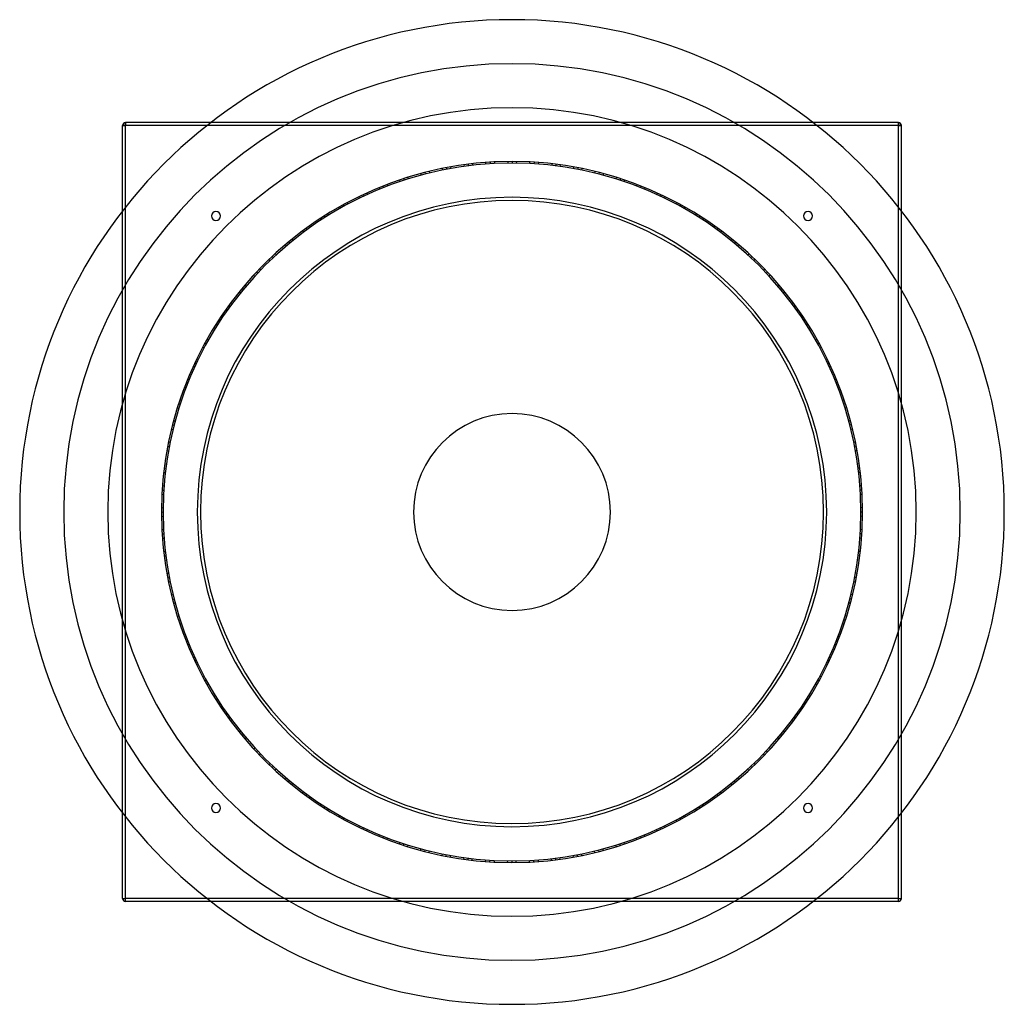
# Model space of a CAD drawing. Header units: millimetres. Extents: x -790 to 790, y -790 to 790.
import ezdxf

# ---------------------------------------------------------------- set-up
doc = ezdxf.new("R2010")
doc.units = ezdxf.units.MM
doc.layers.add('HIDDEN', color=7, linetype='Continuous')
doc.layers.add('THICK', color=7, linetype='Continuous')

msp = doc.modelspace()

# ---------------------------------------------------------------- linework, layer by layer
at = {"layer": 'HIDDEN'}
for p, q in [((-625, 620), (-620, 620)), ((-625, 620), (-625, 620)), ((-620, 625), (-620, 625)), ((-620, 620), (-620, 625)), ((-620, -620), (-620, 620)), ((620, 620), (-620, 620)), ((489.6, 620), (-489.6, 620)), ((483.2, 625), (-483.2, 625)), ((620, 625), (620, 625)), ((620, 620), (620, 625)), ((620, -620), (620, 620)), ((620, 620), (625, 620)), ((625, 620), (625, 620)), ((-98.5, 553.8), (-98.2, 551.3)), ((-98.5, 553.8), (-98.2, 551.3)), ((-98.5, 553.8), (-98.2, 551.3)), ((-77.3, 557.2), (-77, 554.7)), ((-77.3, 557.2), (-77, 554.7)), ((-70.5, 558.1), (-70.2, 555.6)), ((-70.5, 558.1), (-70.2, 555.6)), ((-70.5, 558.1), (-70.2, 555.6)), ((-70.5, 558.1), (-70.2, 555.6)), ((-70.5, 558.1), (-70.2, 555.6)), ((-70.5, 558.1), (-70.2, 555.6)), ((-63.4, 558.9), (-63.4, 556.4)), ((-63.4, 558.9), (-63.4, 556.4)), ((-42.4, 560.9), (-42, 558.4)), ((-42.4, 560.9), (-42, 558.4)), ((-42.4, 560.9), (-42, 558.4)), ((-35.1, 561.4), (-35.1, 558.9)), ((-35.1, 561.4), (-35.1, 558.9)), ((-35.1, 561.4), (-35.1, 558.9)), ((-35.1, 561.4), (-35.1, 558.9)), ((-28.3, 561.8), (-28.3, 559.3)), ((-28.3, 561.8), (-28.3, 559.3)), ((-28.3, 561.8), (-28.3, 559.3)), ((-6.9, 562.5), (-6.9, 560)), ((-6.9, 562.5), (-6.9, 560)), ((0, 562.5), (0, 560)), ((0, 562.5), (0, 560)), ((0, 562.5), (0, 560)), ((0, 562.5), (0, 560)), ((0, 562.5), (0, 560)), ((0, 562.5), (0, 560)), ((7.1, 562.5), (6.8, 560)), ((7.1, 562.5), (6.8, 560)), ((28.3, 561.8), (28.3, 559.3)), ((28.3, 561.8), (28.3, 559.3)), ((28.3, 561.8), (28.3, 559.3)), ((35.5, 561.4), (35.2, 558.9)), ((35.5, 561.4), (35.2, 558.9)), ((35.5, 561.4), (35.2, 558.9)), ((35.5, 561.4), (35.2, 558.9)), ((42.4, 560.9), (42, 558.4)), ((42.4, 560.9), (42, 558.4)), ((42.4, 560.9), (42, 558.4)), ((63.7, 558.9), (63.4, 556.4)), ((63.7, 558.9), (63.4, 556.4)), ((70.5, 558.1), (70.2, 555.6)), ((70.5, 558.1), (70.2, 555.6)), ((70.5, 558.1), (70.2, 555.6)), ((70.5, 558.1), (70.2, 555.6)), ((70.5, 558.1), (70.2, 555.6)), ((70.5, 558.1), (70.2, 555.6)), ((77.6, 557.1), (77, 554.7)), ((77.6, 557.1), (77, 554.7)), ((98.5, 553.8), (98.2, 551.3)), ((98.5, 553.8), (98.2, 551.3)), ((98.5, 553.8), (98.2, 551.3)), ((-146.5, 543.1), (-145.9, 540.7)), ((-146.5, 543.1), (-145.9, 540.7)), ((-139.9, 544.8), (-139.3, 542.4)), ((-139.9, 544.8), (-139.3, 542.4)), ((-139.9, 544.8), (-139.3, 542.4)), ((-139.9, 544.8), (-139.3, 542.4)), ((-139.9, 544.8), (-139.3, 542.4)), ((-139.9, 544.8), (-139.3, 542.4)), ((-133, 546.6), (-132.6, 544.1)), ((-133, 546.6), (-132.6, 544.1)), ((-112.3, 551.2), (-111.7, 548.7)), ((-112.3, 551.2), (-111.7, 548.7)), ((-112.3, 551.2), (-111.7, 548.7)), ((-105.2, 552.6), (-104.9, 550.1)), ((-105.2, 552.6), (-104.9, 550.1)), ((-105.2, 552.6), (-104.9, 550.1)), ((-105.2, 552.6), (-104.9, 550.1)), ((105.6, 552.5), (105, 550.1)), ((105.6, 552.5), (105, 550.1)), ((105.6, 552.5), (105, 550.1)), ((105.6, 552.5), (105, 550.1)), ((112.3, 551.2), (111.7, 548.7)), ((112.3, 551.2), (111.7, 548.7)), ((112.3, 551.2), (111.7, 548.7)), ((133.2, 546.5), (132.6, 544.1)), ((133.2, 546.5), (132.6, 544.1)), ((139.9, 544.8), (139.3, 542.4)), ((139.9, 544.8), (139.3, 542.4)), ((139.9, 544.8), (139.3, 542.4)), ((139.9, 544.8), (139.3, 542.4)), ((139.9, 544.8), (139.3, 542.4)), ((139.9, 544.8), (139.3, 542.4)), ((146.8, 543), (145.9, 540.7)), ((146.8, 543), (145.9, 540.7)), ((-207.1, 523), (-206.1, 520.7)), ((-207.1, 523), (-206.1, 520.7)), ((-207.1, 523), (-206.1, 520.7)), ((-207.1, 523), (-206.1, 520.7)), ((-207.1, 523), (-206.1, 520.7)), ((-207.1, 523), (-206.1, 520.7)), ((-200.4, 525.6), (-199.8, 523.1)), ((-200.4, 525.6), (-199.8, 523.1)), ((-180.5, 532.7), (-179.6, 530.4)), ((-180.5, 532.7), (-179.6, 530.4)), ((-180.5, 532.7), (-179.6, 530.4)), ((-173.6, 535), (-173, 532.6)), ((-173.6, 535), (-173, 532.6)), ((-173.6, 535), (-173, 532.6)), ((-173.6, 535), (-173, 532.6)), ((-167.1, 537.1), (-166.5, 534.7)), ((-167.1, 537.1), (-166.5, 534.7)), ((-167.1, 537.1), (-166.5, 534.7)), ((167.1, 537.1), (166.5, 534.7)), ((167.1, 537.1), (166.5, 534.7)), ((167.1, 537.1), (166.5, 534.7)), ((174, 534.9), (173.1, 532.6)), ((174, 534.9), (173.1, 532.6)), ((174, 534.9), (173.1, 532.6)), ((174, 534.9), (173.1, 532.6)), ((180.5, 532.7), (179.6, 530.4)), ((180.5, 532.7), (179.6, 530.4)), ((180.5, 532.7), (179.6, 530.4)), ((200.7, 525.5), (199.8, 523.2)), ((200.7, 525.5), (199.8, 523.2)), ((207.1, 523), (206.1, 520.7)), ((207.1, 523), (206.1, 520.7)), ((207.1, 523), (206.1, 520.7)), ((207.1, 523), (206.1, 520.7)), ((207.1, 523), (206.1, 520.7)), ((207.1, 523), (206.1, 520.7)), ((-245.9, 505.9), (-244.7, 503.7)), ((-245.9, 505.9), (-244.7, 503.7)), ((-245.9, 505.9), (-244.7, 503.7)), ((-239.3, 509), (-238.4, 506.7)), ((-239.3, 509), (-238.4, 506.7)), ((-239.3, 509), (-238.4, 506.7)), ((-239.3, 509), (-238.4, 506.7)), ((-233.1, 511.9), (-232.2, 509.6)), ((-233.1, 511.9), (-232.2, 509.6)), ((-233.1, 511.9), (-232.2, 509.6)), ((-213.4, 520.4), (-212.5, 518.1)), ((-213.4, 520.4), (-212.5, 518.1)), ((213.7, 520.3), (212.5, 518.1)), ((213.7, 520.3), (212.5, 518.1)), ((233.1, 511.9), (232.2, 509.6)), ((233.1, 511.9), (232.2, 509.6)), ((233.1, 511.9), (232.2, 509.6)), ((239.7, 508.9), (238.5, 506.7)), ((239.7, 508.9), (238.5, 506.7)), ((239.7, 508.9), (238.5, 506.7)), ((239.7, 508.9), (238.5, 506.7)), ((245.9, 505.9), (244.7, 503.7)), ((245.9, 505.9), (244.7, 503.7)), ((245.9, 505.9), (244.7, 503.7)), ((-271, 492.9), (-269.8, 490.7)), ((-271, 492.9), (-269.8, 490.7)), ((-271, 492.9), (-269.8, 490.7)), ((-271, 492.9), (-269.8, 490.7)), ((-271, 492.9), (-269.8, 490.7)), ((-271, 492.9), (-269.8, 490.7)), ((-264.7, 496.3), (-263.8, 494)), ((-264.7, 496.3), (-263.8, 494)), ((265, 496.2), (263.8, 494)), ((265, 496.2), (263.8, 494)), ((271, 492.9), (269.8, 490.7)), ((271, 492.9), (269.8, 490.7)), ((271, 492.9), (269.8, 490.7)), ((271, 492.9), (269.8, 490.7)), ((271, 492.9), (269.8, 490.7)), ((271, 492.9), (269.8, 490.7)), ((-625, -483.2), (-625, 483.2)), ((-620, -489.6), (-620, 489.6)), ((-301.2, 475), (-300, 472.8)), ((-301.2, 475), (-300, 472.8)), ((-301.2, 475), (-300, 472.8)), ((-301.2, 475), (-300, 472.8)), ((-295.4, 478.7), (-294.2, 476.5)), ((-295.4, 478.7), (-294.2, 476.5)), ((-295.4, 478.7), (-294.2, 476.5)), ((-277, 489.6), (-275.8, 487.4)), ((-277, 489.6), (-275.8, 487.4)), ((277.2, 489.4), (275.7, 487.4)), ((277.2, 489.4), (275.7, 487.4)), ((295.4, 478.7), (294.2, 476.5)), ((295.4, 478.7), (294.2, 476.5)), ((295.4, 478.7), (294.2, 476.5)), ((301.6, 474.8), (300.1, 472.8)), ((301.6, 474.8), (300.1, 472.8)), ((301.6, 474.8), (300.1, 472.8)), ((301.6, 474.8), (300.1, 472.8)), ((620, -489.6), (620, 489.6)), ((625, -483.2), (625, 483.2)), ((-324.8, 459.2), (-323.6, 457)), ((-324.8, 459.2), (-323.6, 457)), ((-307.3, 471.1), (-305.9, 469.1)), ((-307.3, 471.1), (-305.9, 469.1)), ((-307.3, 471.1), (-305.9, 469.1)), ((307.3, 471.1), (305.9, 469.1)), ((307.3, 471.1), (305.9, 469.1)), ((307.3, 471.1), (305.9, 469.1)), ((325.1, 459.1), (323.6, 457)), ((325.1, 459.1), (323.6, 457)), ((-336.2, 451), (-334.7, 449)), ((-336.2, 451), (-334.7, 449)), ((-330.6, 455.1), (-329.2, 453)), ((-330.6, 455.1), (-329.2, 453)), ((-330.6, 455.1), (-329.2, 453)), ((-330.6, 455.1), (-329.2, 453)), ((-330.6, 455.1), (-329.2, 453)), ((-330.6, 455.1), (-329.2, 453)), ((330.6, 455.1), (329.2, 453)), ((330.6, 455.1), (329.2, 453)), ((330.6, 455.1), (329.2, 453)), ((330.6, 455.1), (329.2, 453)), ((330.6, 455.1), (329.2, 453)), ((330.6, 455.1), (329.2, 453)), ((336.4, 450.8), (334.7, 449)), ((336.4, 450.8), (334.7, 449)), ((-364, 428.9), (-362.2, 427.1)), ((-364, 428.9), (-362.2, 427.1)), ((-364, 428.9), (-362.2, 427.1)), ((-358.4, 433.5), (-356.9, 431.5)), ((-358.4, 433.5), (-356.9, 431.5)), ((-358.4, 433.5), (-356.9, 431.5)), ((-358.4, 433.5), (-356.9, 431.5)), ((-353.1, 437.9), (-351.6, 435.9)), ((-353.1, 437.9), (-351.6, 435.9)), ((-353.1, 437.9), (-351.6, 435.9)), ((353.1, 437.9), (351.6, 435.9)), ((353.1, 437.9), (351.6, 435.9)), ((353.1, 437.9), (351.6, 435.9)), ((358.7, 433.3), (357, 431.5)), ((358.7, 433.3), (357, 431.5)), ((358.7, 433.3), (357, 431.5)), ((358.7, 433.3), (357, 431.5)), ((364, 428.9), (362.2, 427.1)), ((364, 428.9), (362.2, 427.1)), ((364, 428.9), (362.2, 427.1)), ((-379.8, 414.9), (-378.3, 412.9)), ((-379.8, 414.9), (-378.3, 412.9)), ((380, 414.7), (378.3, 412.9)), ((380, 414.7), (378.3, 412.9)), ((-390, 405.3), (-388.3, 403.5)), ((-390, 405.3), (-388.3, 403.5)), ((-385.1, 410), (-383.3, 408.2)), ((-385.1, 410), (-383.3, 408.2)), ((-385.1, 410), (-383.3, 408.2)), ((-385.1, 410), (-383.3, 408.2)), ((-385.1, 410), (-383.3, 408.2)), ((-385.1, 410), (-383.3, 408.2)), ((385.1, 410), (383.3, 408.2)), ((385.1, 410), (383.3, 408.2)), ((385.1, 410), (383.3, 408.2)), ((385.1, 410), (383.3, 408.2)), ((385.1, 410), (383.3, 408.2)), ((385.1, 410), (383.3, 408.2)), ((390.2, 405.1), (388.3, 403.5)), ((390.2, 405.1), (388.3, 403.5)), ((-414.8, 379.9), (-412.9, 378.3)), ((-414.8, 379.9), (-412.9, 378.3)), ((-414.8, 379.9), (-412.9, 378.3)), ((-409.9, 385.2), (-408.2, 383.4)), ((-409.9, 385.2), (-408.2, 383.4)), ((-409.9, 385.2), (-408.2, 383.4)), ((-409.9, 385.2), (-408.2, 383.4)), ((-405.2, 390.2), (-403.5, 388.3)), ((-405.2, 390.2), (-403.5, 388.3)), ((-405.2, 390.2), (-403.5, 388.3)), ((405.2, 390.2), (403.5, 388.3)), ((405.2, 390.2), (403.5, 388.3)), ((405.2, 390.2), (403.5, 388.3)), ((410.2, 384.9), (408.2, 383.3)), ((410.2, 384.9), (408.2, 383.3)), ((410.2, 384.9), (408.2, 383.3)), ((410.2, 384.9), (408.2, 383.3)), ((414.8, 379.9), (412.9, 378.3)), ((414.8, 379.9), (412.9, 378.3)), ((414.8, 379.9), (412.9, 378.3)), ((-428.8, 364), (-427.1, 362.2)), ((-428.8, 364), (-427.1, 362.2)), ((429, 363.8), (427.1, 362.2)), ((429, 363.8), (427.1, 362.2)), ((-437.8, 353.2), (-435.8, 351.6)), ((-437.8, 353.2), (-435.8, 351.6)), ((-433.4, 358.6), (-431.5, 357)), ((-433.4, 358.6), (-431.5, 357)), ((-433.4, 358.6), (-431.5, 357)), ((-433.4, 358.6), (-431.5, 357)), ((-433.4, 358.6), (-431.5, 357)), ((-433.4, 358.6), (-431.5, 357)), ((433.4, 358.6), (431.5, 357)), ((433.4, 358.6), (431.5, 357)), ((433.4, 358.6), (431.5, 357)), ((433.4, 358.6), (431.5, 357)), ((433.4, 358.6), (431.5, 357)), ((433.4, 358.6), (431.5, 357)), ((437.9, 353), (435.8, 351.7)), ((437.9, 353), (435.8, 351.7)), ((-450.9, 336.3), (-449, 334.7)), ((-450.9, 336.3), (-449, 334.7)), ((-450.9, 336.3), (-449, 334.7)), ((450.9, 336.3), (449, 334.7)), ((450.9, 336.3), (449, 334.7)), ((450.9, 336.3), (449, 334.7)), ((-459.2, 324.9), (-457.1, 323.6)), ((-459.2, 324.9), (-457.1, 323.6)), ((-459.2, 324.9), (-457.1, 323.6)), ((-455, 330.8), (-453, 329.2)), ((-455, 330.8), (-453, 329.2)), ((-455, 330.8), (-453, 329.2)), ((-455, 330.8), (-453, 329.2)), ((455.2, 330.5), (453.1, 329.1)), ((455.2, 330.5), (453.1, 329.1)), ((455.2, 330.5), (453.1, 329.1)), ((455.2, 330.5), (453.1, 329.1)), ((459.2, 324.9), (457.1, 323.6)), ((459.2, 324.9), (457.1, 323.6)), ((459.2, 324.9), (457.1, 323.6)), ((-474.9, 301.4), (-472.8, 300.1)), ((-474.9, 301.4), (-472.8, 300.1)), ((-474.9, 301.4), (-472.8, 300.1)), ((-474.9, 301.4), (-472.8, 300.1)), ((-474.9, 301.4), (-472.8, 300.1)), ((-474.9, 301.4), (-472.8, 300.1)), ((-471.1, 307.4), (-469.1, 305.8)), ((-471.1, 307.4), (-469.1, 305.8)), ((471.2, 307.2), (469.1, 305.8)), ((471.2, 307.2), (469.1, 305.8)), ((474.9, 301.4), (472.8, 300.1)), ((474.9, 301.4), (472.8, 300.1)), ((474.9, 301.4), (472.8, 300.1)), ((474.9, 301.4), (472.8, 300.1)), ((474.9, 301.4), (472.8, 300.1)), ((474.9, 301.4), (472.8, 300.1)), ((-478.6, 295.6), (-476.5, 294.3)), ((-478.6, 295.6), (-476.5, 294.3)), ((478.7, 295.4), (476.4, 294.3)), ((478.7, 295.4), (476.4, 294.3)), ((-492.8, 271.2), (-490.7, 269.8)), ((-492.8, 271.2), (-490.7, 269.8)), ((-492.8, 271.2), (-490.7, 269.8)), ((-492.8, 271.2), (-490.7, 269.8)), ((-489.5, 277.1), (-487.4, 275.8)), ((-489.5, 277.1), (-487.4, 275.8)), ((-489.5, 277.1), (-487.4, 275.8)), ((489.5, 277.1), (487.4, 275.8)), ((489.5, 277.1), (487.4, 275.8)), ((489.5, 277.1), (487.4, 275.8)), ((493, 270.8), (490.7, 269.8)), ((493, 270.8), (490.7, 269.8)), ((493, 270.8), (490.7, 269.8)), ((493, 270.8), (490.7, 269.8)), ((-496.3, 264.8), (-494, 263.7)), ((-496.3, 264.8), (-494, 263.7)), ((-496.3, 264.8), (-494, 263.7)), ((496.3, 264.8), (494, 263.7)), ((496.3, 264.8), (494, 263.7)), ((496.3, 264.8), (494, 263.7)), ((-509, 239.5), (-506.7, 238.4)), ((-509, 239.5), (-506.7, 238.4)), ((-509, 239.5), (-506.7, 238.4)), ((-509, 239.5), (-506.7, 238.4)), ((-509, 239.5), (-506.7, 238.4)), ((-509, 239.5), (-506.7, 238.4)), ((-505.9, 245.9), (-503.8, 244.6)), ((-505.9, 245.9), (-503.8, 244.6)), ((506, 245.7), (503.7, 244.6)), ((506, 245.7), (503.7, 244.6)), ((509, 239.5), (506.7, 238.4)), ((509, 239.5), (506.7, 238.4)), ((509, 239.5), (506.7, 238.4)), ((509, 239.5), (506.7, 238.4)), ((509, 239.5), (506.7, 238.4)), ((509, 239.5), (506.7, 238.4)), ((-511.8, 233.3), (-509.6, 232.2)), ((-511.8, 233.3), (-509.6, 232.2)), ((512, 233), (509.6, 232.2)), ((512, 233), (509.6, 232.2)), ((-522.9, 207.2), (-520.7, 206.2)), ((-522.9, 207.2), (-520.7, 206.2)), ((-522.9, 207.2), (-520.7, 206.2)), ((-522.9, 207.2), (-520.7, 206.2)), ((-520.4, 213.6), (-518.1, 212.5)), ((-520.4, 213.6), (-518.1, 212.5)), ((-520.4, 213.6), (-518.1, 212.5)), ((520.4, 213.6), (518.1, 212.5)), ((520.4, 213.6), (518.1, 212.5)), ((520.4, 213.6), (518.1, 212.5)), ((523.1, 206.9), (520.7, 206.1)), ((523.1, 206.9), (520.7, 206.1)), ((523.1, 206.9), (520.7, 206.1)), ((523.1, 206.9), (520.7, 206.1)), ((-525.6, 200.5), (-523.2, 199.7)), ((-525.6, 200.5), (-523.2, 199.7)), ((-525.6, 200.5), (-523.2, 199.7)), ((525.6, 200.5), (523.2, 199.7)), ((525.6, 200.5), (523.2, 199.7)), ((525.6, 200.5), (523.2, 199.7)), ((-535, 173.8), (-532.6, 173)), ((-535, 173.8), (-532.6, 173)), ((-535, 173.8), (-532.6, 173)), ((-535, 173.8), (-532.6, 173)), ((-535, 173.8), (-532.6, 173)), ((-535, 173.8), (-532.6, 173)), ((-532.7, 180.6), (-530.4, 179.5)), ((-532.7, 180.6), (-530.4, 179.5)), ((532.8, 180.3), (530.4, 179.6)), ((532.8, 180.3), (530.4, 179.6)), ((535, 173.8), (532.6, 173)), ((535, 173.8), (532.6, 173)), ((535, 173.8), (532.6, 173)), ((535, 173.8), (532.6, 173)), ((535, 173.8), (532.6, 173)), ((535, 173.8), (532.6, 173)), ((-537, 167.3), (-534.7, 166.5)), ((-537, 167.3), (-534.7, 166.5)), ((537.1, 167), (534.7, 166.5)), ((537.1, 167), (534.7, 166.5)), ((-543, 146.7), (-540.7, 145.9)), ((-543, 146.7), (-540.7, 145.9)), ((-543, 146.7), (-540.7, 145.9)), ((543, 146.7), (540.7, 145.9)), ((543, 146.7), (540.7, 145.9)), ((543, 146.7), (540.7, 145.9)), ((-546.5, 133), (-544.1, 132.6)), ((-546.5, 133), (-544.1, 132.6)), ((-546.5, 133), (-544.1, 132.6)), ((-544.8, 140.1), (-542.4, 139.3)), ((-544.8, 140.1), (-542.4, 139.3)), ((-544.8, 140.1), (-542.4, 139.3)), ((-544.8, 140.1), (-542.4, 139.3)), ((544.9, 139.7), (542.4, 139.2)), ((544.9, 139.7), (542.4, 139.2)), ((544.9, 139.7), (542.4, 139.2)), ((544.9, 139.7), (542.4, 139.2)), ((546.5, 133), (544.1, 132.6)), ((546.5, 133), (544.1, 132.6)), ((546.5, 133), (544.1, 132.6)), ((-551.2, 112.4), (-548.8, 111.6)), ((-551.2, 112.4), (-548.8, 111.6)), ((551.2, 112.1), (548.8, 111.7)), ((551.2, 112.1), (548.8, 111.7)), ((-553.8, 98.7), (-551.3, 98.2)), ((-553.8, 98.7), (-551.3, 98.2)), ((-552.5, 105.4), (-550.1, 104.9)), ((-552.5, 105.4), (-550.1, 104.9)), ((-552.5, 105.4), (-550.1, 104.9)), ((-552.5, 105.4), (-550.1, 104.9)), ((-552.5, 105.4), (-550.1, 104.9)), ((-552.5, 105.4), (-550.1, 104.9)), ((552.5, 105.4), (550.1, 104.9)), ((552.5, 105.4), (550.1, 104.9)), ((552.5, 105.4), (550.1, 104.9)), ((552.5, 105.4), (550.1, 104.9)), ((552.5, 105.4), (550.1, 104.9)), ((552.5, 105.4), (550.1, 104.9)), ((553.8, 98.4), (551.3, 98.2)), ((553.8, 98.4), (551.3, 98.2)), ((-558.9, 63.5), (-556.4, 63.3)), ((-558.9, 63.5), (-556.4, 63.3)), ((-558.9, 63.5), (-556.4, 63.3)), ((-558, 70.7), (-555.6, 70.2)), ((-558, 70.7), (-555.6, 70.2)), ((-558, 70.7), (-555.6, 70.2)), ((-558, 70.7), (-555.6, 70.2)), ((-557.1, 77.5), (-554.7, 77)), ((-557.1, 77.5), (-554.7, 77)), ((-557.1, 77.5), (-554.7, 77)), ((557.1, 77.5), (554.7, 77)), ((557.1, 77.5), (554.7, 77)), ((557.1, 77.5), (554.7, 77)), ((558.1, 70.3), (555.6, 70.2)), ((558.1, 70.3), (555.6, 70.2)), ((558.1, 70.3), (555.6, 70.2)), ((558.1, 70.3), (555.6, 70.2)), ((558.9, 63.5), (556.4, 63.3)), ((558.9, 63.5), (556.4, 63.3)), ((558.9, 63.5), (556.4, 63.3)), ((-561.4, 35.3), (-558.9, 35.2)), ((-561.4, 35.3), (-558.9, 35.2)), ((-561.4, 35.3), (-558.9, 35.2)), ((-561.4, 35.3), (-558.9, 35.2)), ((-561.4, 35.3), (-558.9, 35.2)), ((-561.4, 35.3), (-558.9, 35.2)), ((-560.9, 42.4), (-558.4, 42)), ((-560.9, 42.4), (-558.4, 42)), ((560.9, 42.2), (558.4, 42)), ((560.9, 42.2), (558.4, 42)), ((561.4, 35.3), (558.9, 35.2)), ((561.4, 35.3), (558.9, 35.2)), ((561.4, 35.3), (558.9, 35.2)), ((561.4, 35.3), (558.9, 35.2)), ((561.4, 35.3), (558.9, 35.2)), ((561.4, 35.3), (558.9, 35.2)), ((-561.8, 28.5), (-559.3, 28.3)), ((-561.8, 28.5), (-559.3, 28.3)), ((561.8, 28.2), (559.3, 28.3)), ((561.8, 28.2), (559.3, 28.3)), ((-562.5, 7.1), (-560, 6.9)), ((-562.5, 7.1), (-560, 6.9)), ((-562.5, 7.1), (-560, 6.9)), ((-562.5, 0.2), (-560, 0)), ((-562.5, 0.2), (-560, 0)), ((-562.5, 0.2), (-560, 0)), ((-562.5, 0.2), (-560, 0)), ((562.5, 7.1), (560, 6.9)), ((562.5, 7.1), (560, 6.9)), ((562.5, 7.1), (560, 6.9)), ((-562.5, -7.1), (-560, -6.9)), ((-562.5, -7.1), (-560, -6.9)), ((-562.5, -7.1), (-560, -6.9)), ((562.5, -0.2), (560, 0)), ((562.5, -0.2), (560, 0)), ((562.5, -0.2), (560, 0)), ((562.5, -0.2), (560, 0)), ((562.5, -7.1), (560, -6.9)), ((562.5, -7.1), (560, -6.9)), ((562.5, -7.1), (560, -6.9)), ((-561.8, -28.2), (-559.3, -28.3)), ((-561.8, -28.2), (-559.3, -28.3)), ((561.8, -28.5), (559.3, -28.3)), ((561.8, -28.5), (559.3, -28.3)), ((-561.4, -35.3), (-558.9, -35.2)), ((-561.4, -35.3), (-558.9, -35.2)), ((-561.4, -35.3), (-558.9, -35.2)), ((-561.4, -35.3), (-558.9, -35.2)), ((-561.4, -35.3), (-558.9, -35.2)), ((-561.4, -35.3), (-558.9, -35.2)), ((-560.9, -42.2), (-558.4, -42)), ((-560.9, -42.2), (-558.4, -42)), ((560.9, -42.4), (558.4, -42)), ((560.9, -42.4), (558.4, -42)), ((561.4, -35.3), (558.9, -35.2)), ((561.4, -35.3), (558.9, -35.2)), ((561.4, -35.3), (558.9, -35.2)), ((561.4, -35.3), (558.9, -35.2)), ((561.4, -35.3), (558.9, -35.2)), ((561.4, -35.3), (558.9, -35.2)), ((-558.9, -63.5), (-556.4, -63.3)), ((-558.9, -63.5), (-556.4, -63.3)), ((-558.9, -63.5), (-556.4, -63.3)), ((-558.1, -70.3), (-555.6, -70.2)), ((-558.1, -70.3), (-555.6, -70.2)), ((-558.1, -70.3), (-555.6, -70.2)), ((-558.1, -70.3), (-555.6, -70.2)), ((-557.1, -77.5), (-554.7, -77)), ((-557.1, -77.5), (-554.7, -77)), ((-557.1, -77.5), (-554.7, -77)), ((557.1, -77.5), (554.7, -77)), ((557.1, -77.5), (554.7, -77)), ((557.1, -77.5), (554.7, -77)), ((558, -70.7), (555.6, -70.2)), ((558, -70.7), (555.6, -70.2)), ((558, -70.7), (555.6, -70.2)), ((558, -70.7), (555.6, -70.2)), ((558.9, -63.5), (556.4, -63.3)), ((558.9, -63.5), (556.4, -63.3)), ((558.9, -63.5), (556.4, -63.3)), ((-553.8, -98.4), (-551.3, -98.2)), ((-553.8, -98.4), (-551.3, -98.2)), ((-552.5, -105.4), (-550.1, -104.9)), ((-552.5, -105.4), (-550.1, -104.9)), ((-552.5, -105.4), (-550.1, -104.9)), ((-552.5, -105.4), (-550.1, -104.9)), ((-552.5, -105.4), (-550.1, -104.9)), ((-552.5, -105.4), (-550.1, -104.9)), ((552.5, -105.4), (550.1, -104.9)), ((552.5, -105.4), (550.1, -104.9)), ((552.5, -105.4), (550.1, -104.9)), ((552.5, -105.4), (550.1, -104.9)), ((552.5, -105.4), (550.1, -104.9)), ((552.5, -105.4), (550.1, -104.9)), ((553.8, -98.7), (551.3, -98.2)), ((553.8, -98.7), (551.3, -98.2)), ((-551.2, -112.1), (-548.8, -111.7)), ((-551.2, -112.1), (-548.8, -111.7)), ((551.2, -112.4), (548.8, -111.6)), ((551.2, -112.4), (548.8, -111.6)), ((-546.5, -133), (-544.1, -132.6)), ((-546.5, -133), (-544.1, -132.6)), ((-546.5, -133), (-544.1, -132.6)), ((-544.9, -139.7), (-542.4, -139.2)), ((-544.9, -139.7), (-542.4, -139.2)), ((-544.9, -139.7), (-542.4, -139.2)), ((-544.9, -139.7), (-542.4, -139.2)), ((544.8, -140.1), (542.4, -139.3)), ((544.8, -140.1), (542.4, -139.3)), ((544.8, -140.1), (542.4, -139.3)), ((544.8, -140.1), (542.4, -139.3)), ((546.5, -133), (544.1, -132.6)), ((546.5, -133), (544.1, -132.6)), ((546.5, -133), (544.1, -132.6)), ((-543, -146.7), (-540.7, -145.9)), ((-543, -146.7), (-540.7, -145.9)), ((-543, -146.7), (-540.7, -145.9)), ((543, -146.7), (540.7, -145.9)), ((543, -146.7), (540.7, -145.9)), ((543, -146.7), (540.7, -145.9)), ((-537.1, -167), (-534.7, -166.5)), ((-537.1, -167), (-534.7, -166.5)), ((-535, -173.8), (-532.6, -173)), ((-535, -173.8), (-532.6, -173)), ((-535, -173.8), (-532.6, -173)), ((-535, -173.8), (-532.6, -173)), ((-535, -173.8), (-532.6, -173)), ((-535, -173.8), (-532.6, -173)), ((535, -173.8), (532.6, -173)), ((535, -173.8), (532.6, -173)), ((535, -173.8), (532.6, -173)), ((535, -173.8), (532.6, -173)), ((535, -173.8), (532.6, -173)), ((535, -173.8), (532.6, -173)), ((537, -167.3), (534.7, -166.5)), ((537, -167.3), (534.7, -166.5)), ((-532.8, -180.3), (-530.4, -179.6)), ((-532.8, -180.3), (-530.4, -179.6)), ((532.7, -180.6), (530.4, -179.5)), ((532.7, -180.6), (530.4, -179.5)), ((-525.6, -200.5), (-523.2, -199.7)), ((-525.6, -200.5), (-523.2, -199.7)), ((-525.6, -200.5), (-523.2, -199.7)), ((525.6, -200.5), (523.2, -199.7)), ((525.6, -200.5), (523.2, -199.7)), ((525.6, -200.5), (523.2, -199.7)), ((-523.1, -206.9), (-520.7, -206.1)), ((-523.1, -206.9), (-520.7, -206.1)), ((-523.1, -206.9), (-520.7, -206.1)), ((-523.1, -206.9), (-520.7, -206.1)), ((-520.4, -213.6), (-518.1, -212.5)), ((-520.4, -213.6), (-518.1, -212.5)), ((-520.4, -213.6), (-518.1, -212.5)), ((520.4, -213.6), (518.1, -212.5)), ((520.4, -213.6), (518.1, -212.5)), ((520.4, -213.6), (518.1, -212.5)), ((522.9, -207.2), (520.7, -206.2)), ((522.9, -207.2), (520.7, -206.2)), ((522.9, -207.2), (520.7, -206.2)), ((522.9, -207.2), (520.7, -206.2)), ((-512, -233), (-509.6, -232.2)), ((-512, -233), (-509.6, -232.2)), ((511.8, -233.3), (509.6, -232.2)), ((511.8, -233.3), (509.6, -232.2)), ((-509, -239.5), (-506.7, -238.4)), ((-509, -239.5), (-506.7, -238.4)), ((-509, -239.5), (-506.7, -238.4)), ((-509, -239.5), (-506.7, -238.4)), ((-509, -239.5), (-506.7, -238.4)), ((-509, -239.5), (-506.7, -238.4)), ((-506, -245.7), (-503.7, -244.6)), ((-506, -245.7), (-503.7, -244.6)), ((505.9, -245.9), (503.8, -244.6)), ((505.9, -245.9), (503.8, -244.6)), ((509, -239.5), (506.7, -238.4)), ((509, -239.5), (506.7, -238.4)), ((509, -239.5), (506.7, -238.4)), ((509, -239.5), (506.7, -238.4)), ((509, -239.5), (506.7, -238.4)), ((509, -239.5), (506.7, -238.4)), ((-496.3, -264.8), (-494, -263.7)), ((-496.3, -264.8), (-494, -263.7)), ((-496.3, -264.8), (-494, -263.7)), ((496.3, -264.8), (494, -263.7)), ((496.3, -264.8), (494, -263.7)), ((496.3, -264.8), (494, -263.7)), ((-493, -270.8), (-490.7, -269.8)), ((-493, -270.8), (-490.7, -269.8)), ((-493, -270.8), (-490.7, -269.8)), ((-493, -270.8), (-490.7, -269.8)), ((-489.5, -277.1), (-487.4, -275.8)), ((-489.5, -277.1), (-487.4, -275.8)), ((-489.5, -277.1), (-487.4, -275.8)), ((489.5, -277.1), (487.4, -275.8)), ((489.5, -277.1), (487.4, -275.8)), ((489.5, -277.1), (487.4, -275.8)), ((492.8, -271.2), (490.7, -269.8)), ((492.8, -271.2), (490.7, -269.8)), ((492.8, -271.2), (490.7, -269.8)), ((492.8, -271.2), (490.7, -269.8)), ((-478.7, -295.4), (-476.4, -294.3)), ((-478.7, -295.4), (-476.4, -294.3)), ((-474.9, -301.4), (-472.8, -300.1)), ((-474.9, -301.4), (-472.8, -300.1)), ((-474.9, -301.4), (-472.8, -300.1)), ((-474.9, -301.4), (-472.8, -300.1)), ((-474.9, -301.4), (-472.8, -300.1)), ((-474.9, -301.4), (-472.8, -300.1)), ((474.9, -301.4), (472.8, -300.1)), ((474.9, -301.4), (472.8, -300.1)), ((474.9, -301.4), (472.8, -300.1)), ((474.9, -301.4), (472.8, -300.1)), ((474.9, -301.4), (472.8, -300.1)), ((474.9, -301.4), (472.8, -300.1)), ((478.6, -295.6), (476.5, -294.3)), ((478.6, -295.6), (476.5, -294.3)), ((-471.2, -307.2), (-469.1, -305.8)), ((-471.2, -307.2), (-469.1, -305.8)), ((471.1, -307.4), (469.1, -305.8)), ((471.1, -307.4), (469.1, -305.8)), ((-459.2, -324.9), (-457.1, -323.6)), ((-459.2, -324.9), (-457.1, -323.6)), ((-459.2, -324.9), (-457.1, -323.6)), ((-455.2, -330.5), (-453.1, -329.1)), ((-455.2, -330.5), (-453.1, -329.1)), ((-455.2, -330.5), (-453.1, -329.1)), ((-455.2, -330.5), (-453.1, -329.1)), ((455, -330.8), (453, -329.2)), ((455, -330.8), (453, -329.2)), ((455, -330.8), (453, -329.2)), ((455, -330.8), (453, -329.2)), ((459.2, -324.9), (457.1, -323.6)), ((459.2, -324.9), (457.1, -323.6)), ((459.2, -324.9), (457.1, -323.6)), ((-450.9, -336.3), (-449, -334.7)), ((-450.9, -336.3), (-449, -334.7)), ((-450.9, -336.3), (-449, -334.7)), ((450.9, -336.3), (449, -334.7)), ((450.9, -336.3), (449, -334.7)), ((450.9, -336.3), (449, -334.7)), ((-437.9, -353), (-435.8, -351.7)), ((-437.9, -353), (-435.8, -351.7)), ((-433.4, -358.6), (-431.5, -357)), ((-433.4, -358.6), (-431.5, -357)), ((-433.4, -358.6), (-431.5, -357)), ((-433.4, -358.6), (-431.5, -357)), ((-433.4, -358.6), (-431.5, -357)), ((-433.4, -358.6), (-431.5, -357)), ((-429, -363.8), (-427.1, -362.2)), ((-429, -363.8), (-427.1, -362.2)), ((428.8, -364), (427.1, -362.2)), ((428.8, -364), (427.1, -362.2)), ((433.4, -358.6), (431.5, -357)), ((433.4, -358.6), (431.5, -357)), ((433.4, -358.6), (431.5, -357)), ((433.4, -358.6), (431.5, -357)), ((433.4, -358.6), (431.5, -357)), ((433.4, -358.6), (431.5, -357)), ((437.8, -353.2), (435.8, -351.6)), ((437.8, -353.2), (435.8, -351.6)), ((-414.8, -379.9), (-412.9, -378.3)), ((-414.8, -379.9), (-412.9, -378.3)), ((-414.8, -379.9), (-412.9, -378.3)), ((414.8, -379.9), (412.9, -378.3)), ((414.8, -379.9), (412.9, -378.3)), ((414.8, -379.9), (412.9, -378.3)), ((-410.2, -384.9), (-408.2, -383.3)), ((-410.2, -384.9), (-408.2, -383.3)), ((-410.2, -384.9), (-408.2, -383.3)), ((-410.2, -384.9), (-408.2, -383.3)), ((-405.2, -390.2), (-403.5, -388.3)), ((-405.2, -390.2), (-403.5, -388.3)), ((-405.2, -390.2), (-403.5, -388.3)), ((405.2, -390.2), (403.5, -388.3)), ((405.2, -390.2), (403.5, -388.3)), ((405.2, -390.2), (403.5, -388.3)), ((409.9, -385.2), (408.2, -383.4)), ((409.9, -385.2), (408.2, -383.4)), ((409.9, -385.2), (408.2, -383.4)), ((409.9, -385.2), (408.2, -383.4)), ((-390.2, -405.1), (-388.3, -403.5)), ((-390.2, -405.1), (-388.3, -403.5)), ((-385.1, -410), (-383.3, -408.2)), ((-385.1, -410), (-383.3, -408.2)), ((-385.1, -410), (-383.3, -408.2)), ((-385.1, -410), (-383.3, -408.2)), ((-385.1, -410), (-383.3, -408.2)), ((-385.1, -410), (-383.3, -408.2)), ((385.1, -410), (383.3, -408.2)), ((385.1, -410), (383.3, -408.2)), ((385.1, -410), (383.3, -408.2)), ((385.1, -410), (383.3, -408.2)), ((385.1, -410), (383.3, -408.2)), ((385.1, -410), (383.3, -408.2)), ((390, -405.3), (388.3, -403.5)), ((390, -405.3), (388.3, -403.5)), ((-380, -414.7), (-378.3, -412.9)), ((-380, -414.7), (-378.3, -412.9)), ((379.8, -414.9), (378.3, -412.9)), ((379.8, -414.9), (378.3, -412.9)), ((-364, -428.9), (-362.2, -427.1)), ((-364, -428.9), (-362.2, -427.1)), ((-364, -428.9), (-362.2, -427.1)), ((-358.7, -433.3), (-357, -431.5)), ((-358.7, -433.3), (-357, -431.5)), ((-358.7, -433.3), (-357, -431.5)), ((-358.7, -433.3), (-357, -431.5)), ((-353.1, -437.9), (-351.6, -435.9)), ((-353.1, -437.9), (-351.6, -435.9)), ((-353.1, -437.9), (-351.6, -435.9)), ((353.1, -437.9), (351.6, -435.9)), ((353.1, -437.9), (351.6, -435.9)), ((353.1, -437.9), (351.6, -435.9)), ((358.4, -433.5), (356.9, -431.5)), ((358.4, -433.5), (356.9, -431.5)), ((358.4, -433.5), (356.9, -431.5)), ((358.4, -433.5), (356.9, -431.5)), ((364, -428.9), (362.2, -427.1)), ((364, -428.9), (362.2, -427.1)), ((364, -428.9), (362.2, -427.1)), ((-336.4, -450.8), (-334.7, -449)), ((-336.4, -450.8), (-334.7, -449)), ((-330.6, -455.1), (-329.2, -453)), ((-330.6, -455.1), (-329.2, -453)), ((-330.6, -455.1), (-329.2, -453)), ((-330.6, -455.1), (-329.2, -453)), ((-330.6, -455.1), (-329.2, -453)), ((-330.6, -455.1), (-329.2, -453)), ((-325.1, -459.1), (-323.6, -457)), ((-325.1, -459.1), (-323.6, -457)), ((324.8, -459.2), (323.6, -457)), ((324.8, -459.2), (323.6, -457)), ((330.6, -455.1), (329.2, -453)), ((330.6, -455.1), (329.2, -453)), ((330.6, -455.1), (329.2, -453)), ((330.6, -455.1), (329.2, -453)), ((330.6, -455.1), (329.2, -453)), ((330.6, -455.1), (329.2, -453)), ((336.2, -451), (334.7, -449)), ((336.2, -451), (334.7, -449)), ((-307.3, -471.1), (-305.9, -469.1)), ((-307.3, -471.1), (-305.9, -469.1)), ((-307.3, -471.1), (-305.9, -469.1)), ((-301.6, -474.8), (-300.1, -472.8)), ((-301.6, -474.8), (-300.1, -472.8)), ((-301.6, -474.8), (-300.1, -472.8)), ((-301.6, -474.8), (-300.1, -472.8)), ((301.2, -475), (300, -472.8)), ((301.2, -475), (300, -472.8)), ((301.2, -475), (300, -472.8)), ((301.2, -475), (300, -472.8)), ((307.3, -471.1), (305.9, -469.1)), ((307.3, -471.1), (305.9, -469.1)), ((307.3, -471.1), (305.9, -469.1)), ((-295.4, -478.7), (-294.2, -476.5)), ((-295.4, -478.7), (-294.2, -476.5)), ((-295.4, -478.7), (-294.2, -476.5)), ((-277.2, -489.4), (-275.7, -487.4)), ((-277.2, -489.4), (-275.7, -487.4)), ((277, -489.6), (275.8, -487.4)), ((277, -489.6), (275.8, -487.4)), ((295.4, -478.7), (294.2, -476.5)), ((295.4, -478.7), (294.2, -476.5)), ((295.4, -478.7), (294.2, -476.5)), ((-271, -492.9), (-269.8, -490.7)), ((-271, -492.9), (-269.8, -490.7)), ((-271, -492.9), (-269.8, -490.7)), ((-271, -492.9), (-269.8, -490.7)), ((-271, -492.9), (-269.8, -490.7)), ((-271, -492.9), (-269.8, -490.7)), ((-265, -496.2), (-263.8, -494)), ((-265, -496.2), (-263.8, -494)), ((-245.9, -505.9), (-244.7, -503.7)), ((-245.9, -505.9), (-244.7, -503.7)), ((-245.9, -505.9), (-244.7, -503.7)), ((245.9, -505.9), (244.7, -503.7)), ((245.9, -505.9), (244.7, -503.7)), ((245.9, -505.9), (244.7, -503.7)), ((264.7, -496.3), (263.8, -494)), ((264.7, -496.3), (263.8, -494)), ((271, -492.9), (269.8, -490.7)), ((271, -492.9), (269.8, -490.7)), ((271, -492.9), (269.8, -490.7)), ((271, -492.9), (269.8, -490.7)), ((271, -492.9), (269.8, -490.7)), ((271, -492.9), (269.8, -490.7)), ((-239.7, -508.9), (-238.5, -506.7)), ((-239.7, -508.9), (-238.5, -506.7)), ((-239.7, -508.9), (-238.5, -506.7)), ((-239.7, -508.9), (-238.5, -506.7)), ((-233.1, -511.9), (-232.2, -509.6)), ((-233.1, -511.9), (-232.2, -509.6)), ((-233.1, -511.9), (-232.2, -509.6)), ((-213.7, -520.3), (-212.5, -518.1)), ((-213.7, -520.3), (-212.5, -518.1)), ((-207.1, -523), (-206.1, -520.7)), ((-207.1, -523), (-206.1, -520.7)), ((-207.1, -523), (-206.1, -520.7)), ((-207.1, -523), (-206.1, -520.7)), ((-207.1, -523), (-206.1, -520.7)), ((-207.1, -523), (-206.1, -520.7)), ((207.1, -523), (206.1, -520.7)), ((207.1, -523), (206.1, -520.7)), ((207.1, -523), (206.1, -520.7)), ((207.1, -523), (206.1, -520.7)), ((207.1, -523), (206.1, -520.7)), ((207.1, -523), (206.1, -520.7)), ((213.4, -520.4), (212.5, -518.1)), ((213.4, -520.4), (212.5, -518.1)), ((233.1, -511.9), (232.2, -509.6)), ((233.1, -511.9), (232.2, -509.6)), ((233.1, -511.9), (232.2, -509.6)), ((239.3, -509), (238.4, -506.7)), ((239.3, -509), (238.4, -506.7)), ((239.3, -509), (238.4, -506.7)), ((239.3, -509), (238.4, -506.7)), ((-200.7, -525.5), (-199.8, -523.2)), ((-200.7, -525.5), (-199.8, -523.2)), ((-180.5, -532.7), (-179.6, -530.4)), ((-180.5, -532.7), (-179.6, -530.4)), ((-180.5, -532.7), (-179.6, -530.4)), ((-174, -534.9), (-173.1, -532.6)), ((-174, -534.9), (-173.1, -532.6)), ((-174, -534.9), (-173.1, -532.6)), ((-174, -534.9), (-173.1, -532.6)), ((-167.1, -537.1), (-166.5, -534.7)), ((-167.1, -537.1), (-166.5, -534.7)), ((-167.1, -537.1), (-166.5, -534.7)), ((167.1, -537.1), (166.5, -534.7)), ((167.1, -537.1), (166.5, -534.7)), ((167.1, -537.1), (166.5, -534.7)), ((173.6, -535), (173, -532.6)), ((173.6, -535), (173, -532.6)), ((173.6, -535), (173, -532.6)), ((173.6, -535), (173, -532.6)), ((180.5, -532.7), (179.6, -530.4)), ((180.5, -532.7), (179.6, -530.4)), ((180.5, -532.7), (179.6, -530.4)), ((200.4, -525.6), (199.8, -523.1)), ((200.4, -525.6), (199.8, -523.1)), ((-146.8, -543), (-145.9, -540.7)), ((-146.8, -543), (-145.9, -540.7)), ((-139.9, -544.8), (-139.3, -542.4)), ((-139.9, -544.8), (-139.3, -542.4)), ((-139.9, -544.8), (-139.3, -542.4)), ((-139.9, -544.8), (-139.3, -542.4)), ((-139.9, -544.8), (-139.3, -542.4)), ((-139.9, -544.8), (-139.3, -542.4)), ((-133.2, -546.5), (-132.6, -544.1)), ((-133.2, -546.5), (-132.6, -544.1)), ((-112.3, -551.2), (-111.7, -548.7)), ((-112.3, -551.2), (-111.7, -548.7)), ((-112.3, -551.2), (-111.7, -548.7)), ((-105.6, -552.5), (-105, -550.1)), ((-105.6, -552.5), (-105, -550.1)), ((-105.6, -552.5), (-105, -550.1)), ((-105.6, -552.5), (-105, -550.1)), ((-98.5, -553.8), (-98.2, -551.3)), ((-98.5, -553.8), (-98.2, -551.3)), ((-98.5, -553.8), (-98.2, -551.3)), ((98.5, -553.8), (98.2, -551.3)), ((98.5, -553.8), (98.2, -551.3)), ((98.5, -553.8), (98.2, -551.3)), ((105.2, -552.6), (104.9, -550.1)), ((105.2, -552.6), (104.9, -550.1)), ((105.2, -552.6), (104.9, -550.1)), ((105.2, -552.6), (104.9, -550.1)), ((112.3, -551.2), (111.7, -548.7)), ((112.3, -551.2), (111.7, -548.7)), ((112.3, -551.2), (111.7, -548.7)), ((133, -546.6), (132.6, -544.1)), ((133, -546.6), (132.6, -544.1)), ((139.9, -544.8), (139.3, -542.4)), ((139.9, -544.8), (139.3, -542.4)), ((139.9, -544.8), (139.3, -542.4)), ((139.9, -544.8), (139.3, -542.4)), ((139.9, -544.8), (139.3, -542.4)), ((139.9, -544.8), (139.3, -542.4)), ((146.5, -543.1), (145.9, -540.7)), ((146.5, -543.1), (145.9, -540.7)), ((-77.6, -557.1), (-77, -554.7)), ((-77.6, -557.1), (-77, -554.7)), ((-70.5, -558.1), (-70.2, -555.6)), ((-70.5, -558.1), (-70.2, -555.6)), ((-70.5, -558.1), (-70.2, -555.6)), ((-70.5, -558.1), (-70.2, -555.6)), ((-70.5, -558.1), (-70.2, -555.6)), ((-70.5, -558.1), (-70.2, -555.6)), ((-63.7, -558.9), (-63.4, -556.4)), ((-63.7, -558.9), (-63.4, -556.4)), ((-42.4, -560.9), (-42, -558.4)), ((-42.4, -560.9), (-42, -558.4)), ((-42.4, -560.9), (-42, -558.4)), ((-35.5, -561.4), (-35.2, -558.9)), ((-35.5, -561.4), (-35.2, -558.9)), ((-35.5, -561.4), (-35.2, -558.9)), ((-35.5, -561.4), (-35.2, -558.9)), ((-28.3, -561.8), (-28.3, -559.3)), ((-28.3, -561.8), (-28.3, -559.3)), ((-28.3, -561.8), (-28.3, -559.3)), ((-7.1, -562.5), (-6.8, -560)), ((-7.1, -562.5), (-6.8, -560)), ((0, -562.5), (0, -560)), ((0, -562.5), (0, -560)), ((0, -562.5), (0, -560)), ((0, -562.5), (0, -560)), ((0, -562.5), (0, -560)), ((0, -562.5), (0, -560)), ((6.9, -562.5), (6.9, -560)), ((6.9, -562.5), (6.9, -560)), ((28.3, -561.8), (28.3, -559.3)), ((28.3, -561.8), (28.3, -559.3)), ((28.3, -561.8), (28.3, -559.3)), ((35.1, -561.4), (35.1, -558.9)), ((35.1, -561.4), (35.1, -558.9)), ((35.1, -561.4), (35.1, -558.9)), ((35.1, -561.4), (35.1, -558.9)), ((42.4, -560.9), (42, -558.4)), ((42.4, -560.9), (42, -558.4)), ((42.4, -560.9), (42, -558.4)), ((63.4, -558.9), (63.4, -556.4)), ((63.4, -558.9), (63.4, -556.4)), ((70.5, -558.1), (70.2, -555.6)), ((70.5, -558.1), (70.2, -555.6)), ((70.5, -558.1), (70.2, -555.6)), ((70.5, -558.1), (70.2, -555.6)), ((70.5, -558.1), (70.2, -555.6)), ((70.5, -558.1), (70.2, -555.6)), ((77.3, -557.2), (77, -554.7)), ((77.3, -557.2), (77, -554.7)), ((-625, -620), (-620, -620)), ((-625, -620), (-625, -620)), ((620, -620), (-620, -620)), ((-620, -625), (-620, -620)), ((-620, -625), (-620, -625)), ((489.6, -620), (-489.6, -620)), ((483.2, -625), (-483.2, -625)), ((620, -625), (620, -620)), ((620, -620), (625, -620)), ((620, -625), (620, -625)), ((625, -620), (625, -620))]:
    msp.add_line(p, q, dxfattribs=at)
for centre, radius, start, end in [((0, 0), 562.5, 0, 180), ((0, 0), 560, 0, 180), ((0, 0), 505, 0, 180), ((0, 0), 500, 0, 180), ((-475, 475), 7, 0, 180), ((-475, 475), 7, 180, 0), ((475, 475), 7, 0, 180), ((475, 475), 7, 180, 0), ((0, 0), 562.5, 180, 0), ((0, 0), 560, 180, 0), ((0, 0), 505, 180, 0), ((0, 0), 500, 180, 0), ((-475, -475), 7, 0, 180), ((475, -475), 7, 0, 180), ((-475, -475), 7, 180, 0), ((475, -475), 7, 180, 0)]:
    msp.add_arc(centre, radius, start, end, dxfattribs=at)
at = {"layer": 'THICK'}
for p, q in [((-625, 483.2), (-625, 620)), ((-620, 620), (-625, 620)), ((-483.2, 625), (-620, 625)), ((-620, 625), (-620, 620)), ((-620, 489.6), (-620, 620)), ((-489.6, 620), (-620, 620)), ((620, 625), (483.2, 625)), ((620, 620), (489.6, 620)), ((620, 625), (620, 620)), ((625, 620), (620, 620)), ((620, 489.6), (620, 620)), ((625, 483.2), (625, 620)), ((-625, -620), (-625, -483.2)), ((-620, -620), (-620, -489.6)), ((620, -620), (620, -489.6)), ((625, -620), (625, -483.2)), ((-625, -620), (-620, -620)), ((-620, -625), (-620, -620)), ((-489.6, -620), (-620, -620)), ((-483.2, -625), (-620, -625)), ((620, -625), (483.2, -625)), ((620, -620), (489.6, -620)), ((620, -620), (625, -620)), ((620, -625), (620, -620))]:
    msp.add_line(p, q, dxfattribs=at)
for centre, radius, start, end in [((0, 0), 790, 90, 180), ((0, 0), 790, 0, 90), ((0, 0), 719.4, 90, 270), ((0, 0), 719.4, 0, 90), ((0, 0), 648.8, 0, 180), ((-620, 620), 5, 90, 180), ((620, 620), 5, 0, 90), ((0, 0), 158, 0, 180), ((0, 0), 648.8, 180, 0), ((0, 0), 158, 180, 0), ((0, 0), 790, 270, 0), ((0, 0), 719.4, 270, 0), ((0, 0), 790, 180, 270), ((-620, -620), 5, 180, 270), ((620, -620), 5, 270, 0)]:
    msp.add_arc(centre, radius, start, end, dxfattribs=at)

doc.saveas('drawing.dxf')
